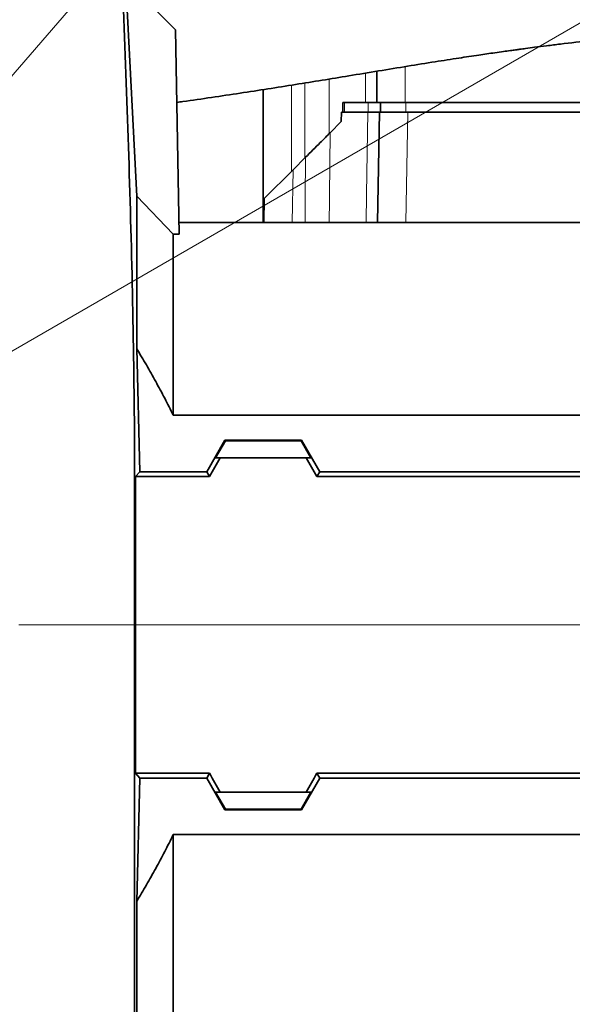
# Model space of a CAD drawing. Header units: millimetres. Extents: x 0 to 14900, y 0 to 10500.
# Tile 43 of 58: x 11053 to 11228, y 5627 to 5938. Entities that reach past the tile are written whole.
import ezdxf

# ---------------------------------------------------------------- set-up
doc = ezdxf.new("R2010")
doc.units = ezdxf.units.MM
doc.header["$LTSCALE"] = 25
doc.styles.add('SLDTEXTSTYLE0', font='TXT', dxfattribs={"width": 0.605})
doc.dimstyles.new('SLDDIMSTYLE1', dxfattribs={"dimtxt": 87.5, "dimasz": 87.5, "dimexe": 0, "dimexo": 0.0625, "dimgap": 21.875, "dimtad": 1, "dimdec": 4, "dimlfac": 25, "dimzin": 12, "dimdsep": 46, "dimtxsty": 'SLDTEXTSTYLE0', "dimsah": 1, "dimcen": 0.09, "dimadec": 1, "dimazin": 3, "dimtfac": 1, "dimtofl": 0, "dimtmove": 0, "dimatfit": 3, "dimfxl": 1, "dimfrac": 2, "dimtolj": 1, "dimtzin": 12, "dimarcsym": 0})
doc.dimstyles.new('SLDDIMSTYLE2', dxfattribs={"dimtxt": 87.5, "dimasz": 87.5, "dimexe": 0, "dimexo": 0.0625, "dimgap": 21.875, "dimtad": 1, "dimdec": 1, "dimrnd": 1e-09, "dimzin": 12, "dimdsep": 46, "dimtxsty": 'SLDTEXTSTYLE0', "dimsah": 1, "dimcen": 0, "dimadec": 0, "dimazin": 3, "dimtfac": 1, "dimtofl": 0, "dimtmove": 0, "dimatfit": 3, "dimfxl": 1, "dimfrac": 2, "dimtolj": 1, "dimtzin": 12, "dimarcsym": 0})

# ---------------------------------------------------------------- blocks, each defined once
blk = doc.blocks.new('_D_6')
at = {"color": 7, "linetype": 'Continuous', "lineweight": 0}
for p, q in [((7841.41, 6286.05), (7563.2, 6335.1)), ((12219.02, 5746.7), (14288.72, 5746.7))]:
    blk.add_line(p, q, dxfattribs=at)
at = {"color": 7, "linetype": 'Continuous', "lineweight": 18}
blk.add_arc((10900.22, 5746.7), 3351, 0, 170, dxfattribs=at)
for points in [[(7600.13, 6328.59), (7628.73, 6412.23), (7604.17, 6416.89)], [(14251.22, 5746.7), (14262.57, 5834.35), (14237.57, 5834.03)]]:
    blk.add_solid(points, dxfattribs=at)
at = {"color": 7, "linetype": 'Continuous', "lineweight": 18, "insert": (11078.26, 9208.14), "char_height": 87.5, "attachment_point": 1, "rotation": 355, "style": 'SLDTEXTSTYLE0'}
blk.add_mtext('170°', dxfattribs=at)
blk = doc.blocks.new('_D_7')
at = {"color": 7, "linetype": 'Continuous', "lineweight": 0}
for p, q in [((12219.02, 5746.7), (14288.59, 5746.7)), ((7841.41, 5207.35), (7563.33, 5158.31))]:
    blk.add_line(p, q, dxfattribs=at)
at = {"color": 7, "linetype": 'Continuous', "lineweight": 18}
blk.add_arc((10900.22, 5746.7), 3350.87, 190, 0, dxfattribs=at)
for points in [[(14251.09, 5746.7), (14237.45, 5659.37), (14262.44, 5659.04)], [(7600.26, 5164.82), (7604.29, 5076.53), (7628.86, 5081.19)]]:
    blk.add_solid(points, dxfattribs=at)
at = {"color": 7, "linetype": 'Continuous', "lineweight": 18, "insert": (11058.59, 2510.11), "char_height": 87.5, "attachment_point": 1, "rotation": 5, "style": 'SLDTEXTSTYLE0'}
blk.add_mtext('170°', dxfattribs=at)
blk = doc.blocks.new('_D_8')
at = {"color": 7, "linetype": 'Continuous', "lineweight": 0}
blk.add_line((12898.4, 8058.92), (10900.22, 5746.7), dxfattribs=at)
at = {"color": 7, "linetype": 'Continuous', "lineweight": 18}
blk.add_solid([(12898.4, 8058.92), (12831.73, 8000.89), (12850.65, 7984.55)], dxfattribs=at)
at = {"color": 7, "linetype": 'Continuous', "lineweight": 18, "insert": (11697.28, 6841.43), "char_height": 87.5, "attachment_point": 1, "rotation": 49.167, "style": 'SLDTEXTSTYLE0'}
blk.add_mtext('R3056', dxfattribs=at)
blk = doc.blocks.new('_D_9')
at = {"color": 7, "linetype": 'Continuous', "lineweight": 0}
for q in [(12477.2, 6657.17), (10900.22, 5746.7)]:
    blk.add_line((11860.64, 6301.2), q, dxfattribs=at)
at = {"color": 7, "linetype": 'Continuous', "lineweight": 18}
blk.add_solid([(11860.64, 6301.2), (11942.67, 6334.12), (11930.17, 6355.77)], dxfattribs=at)
at = {"color": 7, "linetype": 'Continuous', "lineweight": 18, "insert": (12114.15, 6577.74), "char_height": 87.5, "attachment_point": 1, "rotation": 30, "style": 'SLDTEXTSTYLE0'}
blk.add_mtext('R1109', dxfattribs=at)

msp = doc.modelspace()

# ---------------------------------------------------------------- linework, layer by layer
at = {"color": 7, "linetype": 'Continuous', "lineweight": 35}
for p, q in [((11081.6389566, 6046.6966071), (11090.1098701, 5882.5908866)), ((11102.4622094, 5935.223275), (11096.5697108, 5941.1157736)), ((11102.4622094, 5935.223275), (11103.5914585, 5870.5286378)), ((11166.2182389, 5922.1354349), (11166.2182389, 5912.1968502)), ((11130.2182389, 5916.3339977), (11130.2182389, 5874.1968502)), ((11155.4153059, 5909.1968502), (11155.4153059, 5912.1968502)), ((11155.9670301, 5912.1968502), (11155.4153059, 5912.1968502)), ((11163.4553059, 5912.1968502), (11155.9670301, 5912.1968502)), ((11167.4153059, 5912.1968502), (11163.4553059, 5912.1968502)), ((11167.4153059, 5909.1968502), (11167.4153059, 5912.1968502)), ((11175.4153059, 5912.1968502), (11167.4153059, 5912.1968502)), ((11265.4153059, 5912.1968502), (11175.4153059, 5912.1968502)), ((11155.0211719, 5909.1968502), (11154.9688067, 5906.1968502)), ((11155.0211719, 5909.1968502), (11163.3925294, 5909.1968502)), ((11166.4102446, 5874.1968502), (11167.0211719, 5909.1968502)), ((11167.0211719, 5909.1968502), (11176.0198012, 5909.1968502)), ((11176.0198012, 5909.1968502), (11264.4166767, 5909.1968502)), ((11154.9688067, 5906.1968502), (11151.4080197, 5902.6360632)), ((11143.6409188, 5894.8689623), (11139.7009343, 5890.9289777)), ((11130.5424429, 5881.7704864), (11139.7009343, 5890.9289777)), ((11090.1098701, 5882.5908866), (11090.1098701, 5834.2706769)), ((11090.1098701, 5882.5908866), (11101.7182389, 5870.5286378)), ((11130.4102446, 5874.1968502), (11130.5424429, 5881.7704864)), ((11310.0872195, 5874.1968502), (11103.5274296, 5874.1968502)), ((11101.7182389, 5813.136338), (11101.7182389, 5870.5286378)), ((11103.5914585, 5870.5286378), (11101.7182389, 5870.5286378)), ((11091.1254196, 5795.2457143), (11090.1098701, 5834.2706769)), ((11357.4092267, 5813.136338), (11101.7182389, 5813.136338)), ((11112.3240018, 5795.2457143), (11118.0869189, 5805.264049)), ((11115.108943, 5799.6968502), (11118.2050428, 5805.0594524)), ((11118.2050428, 5805.0594524), (11118.0869189, 5805.264049)), ((11142.3495589, 5805.264049), (11118.0869189, 5805.264049)), ((11142.231435, 5805.0594524), (11118.2050428, 5805.0594524)), ((11142.3495589, 5805.264049), (11142.231435, 5805.0594524)), ((11142.231435, 5805.0594524), (11145.3275349, 5799.6968502)), ((11148.112476, 5795.2457143), (11142.3495589, 5805.264049)), ((11115.108943, 5799.6968502), (11116.5681537, 5799.6968502)), ((11143.8683241, 5799.6968502), (11116.5681537, 5799.6968502)), ((11143.8683241, 5799.6968502), (11145.3275349, 5799.6968502)), ((11089.6962872, 5793.6817047), (11091.1254196, 5795.2457143)), ((11089.6962872, 5793.6817047), (11089.6962872, 5746.6968502)), ((11089.6962872, 5793.6817047), (11113.2269831, 5793.6817047)), ((11091.1254196, 5795.2457143), (11112.3240018, 5795.2457143)), ((11113.2269831, 5793.6817047), (11112.3240018, 5795.2457143)), ((11147.2094947, 5793.6817047), (11148.112476, 5795.2457143)), ((11303.2269831, 5793.6817047), (11147.2094947, 5793.6817047)), ((11302.3240018, 5795.2457143), (11148.112476, 5795.2457143)), ((11089.6962872, 5746.6968502), (11089.6962872, 5699.7119956)), ((11091.1254196, 5698.1479861), (11089.6962872, 5699.7119956)), ((11113.2269831, 5699.7119956), (11089.6962872, 5699.7119956)), ((11112.3240018, 5698.1479861), (11113.2269831, 5699.7119956)), ((11147.2094947, 5699.7119956), (11303.2269831, 5699.7119956)), ((11148.112476, 5698.1479861), (11147.2094947, 5699.7119956)), ((11090.1098701, 5659.1230234), (11091.1254196, 5698.1479861)), ((11091.1254196, 5698.1479861), (11112.3240018, 5698.1479861)), ((11118.0869189, 5688.1296513), (11112.3240018, 5698.1479861)), ((11142.3495589, 5688.1296513), (11148.112476, 5698.1479861)), ((11302.3240018, 5698.1479861), (11148.112476, 5698.1479861)), ((11116.5681537, 5693.6968502), (11115.108943, 5693.6968502)), ((11115.108943, 5693.6968502), (11118.2050428, 5688.3342479)), ((11116.5681537, 5693.6968502), (11143.8683241, 5693.6968502)), ((11145.3275349, 5693.6968502), (11142.231435, 5688.3342479)), ((11143.8683241, 5693.6968502), (11145.3275349, 5693.6968502)), ((11118.0869189, 5688.1296513), (11118.2050428, 5688.3342479)), ((11142.3495589, 5688.1296513), (11118.0869189, 5688.1296513)), ((11142.231435, 5688.3342479), (11118.2050428, 5688.3342479)), ((11142.3495589, 5688.1296513), (11142.231435, 5688.3342479)), ((11101.7182389, 5619.1968502), (11101.7182389, 5680.2573623)), ((11101.7182389, 5680.2573623), (11357.4092267, 5680.2573623)), ((11090.1098701, 5659.1230234), (11090.1098701, 5607.5884813))]:
    msp.add_line(p, q, dxfattribs=at)
at = {"color": 8, "linetype": 'Continuous', "lineweight": 18}
for p, q in [((11162.6182389, 5921.5433681), (11162.6182389, 5912.1968502)), ((11175.2182389, 5923.6073056), (11175.2182389, 5912.1968502)), ((11143.3807481, 5918.4079477), (11143.3807481, 5894.6087915)), ((11151.0644972, 5902.2925406), (11151.0644972, 5919.6559382)), ((11139.2182389, 5917.7394575), (11139.2182389, 5890.4462824)), ((11155.9670301, 5909.1968502), (11155.9670301, 5912.1968502)), ((11163.4553059, 5909.1968502), (11163.4553059, 5912.1968502)), ((11175.4153059, 5909.1968502), (11175.4153059, 5912.1968502)), ((11176.0198012, 5909.1968502), (11175.408874, 5874.1968502)), ((11139.7009343, 5890.9289777), (11139.4088739, 5874.1968502)), ((11089.6962872, 5746.6968502), (11089.4604508, 5746.6968496)), ((11089.6962872, 5746.6968502), (11339.2182389, 5746.6968502))]:
    msp.add_line(p, q, dxfattribs=at)
at = {"color": 8, "linetype": 'Continuous', "lineweight": 18, "flags": 128}
for points in [[(11162.8038025, 5874.1968502), (11162.9551632, 5883.1932616), (11163.3925294, 5909.1968502)], [(11151.4080197, 5902.6360632), (11151.2334501, 5882.6396536), (11151.2237149, 5881.5231998), (11151.1598999, 5874.1968502)], [(11143.4715092, 5874.1968502), (11143.5314837, 5881.5231998), (11143.6409188, 5894.8689623)]]:
    msp.add_lwpolyline(points, dxfattribs=at)
at = {"color": 7, "linetype": 'Continuous', "lineweight": 18}
for radius in [3056, 1109]:
    msp.add_arc((10900.2182389, 5746.6968502), radius, 190, 170, dxfattribs=at)
at = {"color": 7, "linetype": 'Continuous', "lineweight": 35}
for centre, major_axis, start_param, end_param in [((11077.6711508, 5746.6968502), (85.07475, 146.9493494), 5.0639744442, 5.1074921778), ((11182.765327, 5746.6968502), (-85.07475, 146.9493494), 1.1756931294, 1.219210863), ((11077.6711508, 5746.6968502), (-85.07475, 146.9493494), 4.317285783, 4.3608035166), ((11182.765327, 5746.6968502), (85.07475, 146.9493494), 1.9223817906, 1.9658995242)]:
    msp.add_ellipse(centre, major_axis=major_axis, ratio=0.0453552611, start_param=start_param, end_param=end_param, dxfattribs=at)
for points, knots in [([(11089.4604508, 5746.6968496), (11089.4604178, 5749.6189383), (11089.4603517, 5755.4729965), (11089.4606872, 5765.3187286), (11089.4593313, 5776.2140529), (11089.4667224, 5791.9886974), (11089.3869875, 5819.0125171), (11088.7309728, 5857.7651019), (11087.3634872, 5904.013145), (11085.6063079, 5950.2804626), (11084.1075451, 5985.0604214), (11083.1424338, 6006.4251915), (11082.7815168, 6014.3311075), (11082.4977469, 6020.4523846), (11082.2327652, 6026.4472383), (11081.9994371, 6032.0171209), (11081.8065833, 6036.9177542), (11081.6615393, 6040.9207527), (11081.5645321, 6043.9834509), (11081.5195015, 6045.9425524), (11081.5252167, 6046.8039736), (11081.5910956, 6046.6322806), (11081.6210217, 6046.6974942), (11081.6380807, 6046.6966504), (11081.6389566, 6046.6966071)], [0, 0, 0, 0, 0.0249534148, 0.0499912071, 0.0843796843, 0.118988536, 0.1887376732, 0.326186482, 0.4636586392, 0.6011043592, 0.7385543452, 0.7738600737, 0.7915129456, 0.8091668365, 0.8280870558, 0.8475544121, 0.8664747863, 0.8859436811, 0.904854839, 0.9243150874, 0.9424734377, 0.9609579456, 0.9979953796, 1, 1, 1, 1]), ([(11102.8627948, 5912.2737501), (11103.4936972, 5912.3597461), (11110.1906463, 5913.2725826), (11122.7210922, 5915.1440398), (11140.234297, 5917.8766459), (11154.8371642, 5920.2611176), (11166.6844348, 5922.2135674), (11175.826845, 5923.7117325), (11184.3248537, 5925.0774376), (11191.8483588, 5926.2504432), (11198.1578868, 5927.201931), (11202.8582677, 5927.8875377), (11206.1859102, 5928.3603856), (11208.3730698, 5928.6657063), (11210.0974009, 5928.9028468), (11211.7066639, 5929.121471), (11213.7077703, 5929.3896851), (11216.5466432, 5929.7623578), (11220.217296, 5930.2294028), (11226.1988928, 5930.9599691), (11234.0263789, 5931.8448511), (11243.4410414, 5932.7903376), (11252.9122007, 5933.6264143), (11262.8677923, 5934.384332), (11271.8912877, 5934.9517165), (11279.8508087, 5935.3471581), (11286.5324255, 5935.6032526), (11293.0690218, 5935.7668482), (11298.9725163, 5935.8303801), (11303.8005641, 5935.8180309), (11307.4624382, 5935.767015), (11309.9466632, 5935.7106838), (11311.7450885, 5935.6601046), (11313.437245, 5935.6053222), (11315.5950277, 5935.5234605), (11318.2803844, 5935.4023046), (11322.3399466, 5935.1832199), (11327.7700923, 5934.8115405), (11334.5425375, 5934.2107495), (11341.7812212, 5933.4059728), (11349.4298915, 5932.3646517), (11356.7707549, 5931.159837), (11363.7676757, 5929.8136353), (11370.3832717, 5928.3480277), (11376.928229, 5926.6719866), (11383.0622183, 5924.8584472), (11388.4209205, 5923.0487002), (11392.9671043, 5921.3214641), (11396.76897, 5919.7164157), (11399.9479564, 5918.2334621), (11402.5454807, 5916.9036319), (11404.6068465, 5915.7559746), (11406.2315399, 5914.7866975), (11407.6439442, 5913.8947365), (11409.2868452, 5912.7955162), (11411.2817736, 5911.3430929), (11413.4923222, 5909.5403436), (11415.6781353, 5907.5227459), (11417.7751145, 5905.3152276), (11419.6998739, 5902.9937575), (11421.4116541, 5900.6496302), (11422.9542728, 5898.2860332), (11424.3894773, 5895.841219), (11425.7176397, 5893.3186259), (11426.6796126, 5891.3021227), (11427.3762361, 5889.7429891), (11427.9388126, 5888.4225159), (11428.5914308, 5886.7952425), (11429.2487278, 5885.0102692), (11429.8128676, 5883.3130646), (11430.3238069, 5881.6241806), (11430.8550272, 5879.6676942), (11431.3402805, 5877.5641737), (11431.6908162, 5875.7947895), (11431.9519465, 5874.3369992), (11432.1927557, 5872.8680516), (11432.4522694, 5871.121341), (11432.724915, 5869.0807932), (11432.9768187, 5867.0339881), (11433.1321195, 5865.6572484), (11433.1958424, 5865.0923457)], [0, 0, 0, 0, 0.00403984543, 0.04288244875, 0.08044933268, 0.11670740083, 0.13707238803, 0.15698447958, 0.17583743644, 0.19210078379, 0.20573101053, 0.21675750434, 0.2226204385, 0.22736506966, 0.23099583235, 0.23386034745, 0.23789548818, 0.24409928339, 0.25246099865, 0.2619761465, 0.28339549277, 0.30398878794, 0.32422027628, 0.34634404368, 0.37071612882, 0.38540010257, 0.40082184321, 0.41677430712, 0.4307723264, 0.44210033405, 0.45073775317, 0.4566663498, 0.45973340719, 0.46359834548, 0.46872532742, 0.475119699, 0.48278822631, 0.49785808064, 0.5143931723, 0.53238283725, 0.5518827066, 0.57297830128, 0.59073500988, 0.60950867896, 0.62921571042, 0.64821898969, 0.6653676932, 0.67986360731, 0.69267265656, 0.70383720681, 0.71340059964, 0.7214024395, 0.72787603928, 0.73337547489, 0.74007209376, 0.75120813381, 0.76396232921, 0.77714481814, 0.79160743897, 0.8072505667, 0.82178682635, 0.83470980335, 0.8488164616, 0.86314446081, 0.8752919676, 0.88093902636, 0.88793225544, 0.89669088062, 0.90714436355, 0.91652771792, 0.92344840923, 0.93363825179, 0.94624276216, 0.95489132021, 0.96044124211, 0.96689612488, 0.97442604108, 0.98303314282, 0.99303817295, 1, 1, 1, 1]), ([(11163.3925294, 5909.1968502), (11164.1856246, 5909.1968502), (11165.7718165, 5909.1968502), (11166.8639777, 5909.1968502), (11166.9779622, 5909.1968502), (11167.0211719, 5909.1968502)], [0, 0, 0, 0, 0.3830644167, 0.7661294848, 1, 1, 1, 1]), ([(11143.6409188, 5894.8689623), (11144.4170404, 5895.6450838), (11145.9926058, 5897.2206493), (11148.1004239, 5899.3284673), (11149.949554, 5901.1775975), (11150.9170442, 5902.1450876), (11151.4080197, 5902.6360632)], [0, 0, 0, 0, 0.2798299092, 0.5680686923, 0.7808063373, 1, 1, 1, 1]), ([(11090.1098701, 5834.2706769), (11091.1375004, 5832.5455963), (11093.1931276, 5829.0948198), (11096.1515143, 5823.8426321), (11099.016474, 5818.5336756), (11100.8174901, 5814.9357713), (11101.7182389, 5813.136338)], [0, 0, 0, 0, 0.2497401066, 0.499569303, 0.749717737, 1, 1, 1, 1]), ([(11089.4604544, 5595.1968921), (11089.4604344, 5595.2966057), (11089.4603941, 5595.4967263), (11089.4605044, 5597.1364433), (11089.4604218, 5599.784235), (11089.460444, 5603.5111186), (11089.4605022, 5608.2192673), (11089.460389, 5613.8776081), (11089.460488, 5620.5559005), (11089.4604625, 5628.1319196), (11089.4604037, 5636.4954953), (11089.4605116, 5645.6124434), (11089.460415, 5655.5604959), (11089.4604492, 5666.1447005), (11089.4604975, 5677.2185904), (11089.460386, 5688.7431716), (11089.4604919, 5700.821729), (11089.4604733, 5711.8484828), (11089.4604098, 5721.5603794), (11089.4604528, 5729.8560295), (11089.4604849, 5738.2460407), (11089.4604622, 5743.8770046), (11089.4604508, 5746.6968496)], [0, 0, 0, 0, 0.0527197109, 0.1058061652, 0.1600460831, 0.2146846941, 0.2673976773, 0.3204752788, 0.3747060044, 0.4293350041, 0.4821035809, 0.53523987, 0.5895329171, 0.6442259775, 0.6969391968, 0.7500170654, 0.8042481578, 0.8588774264, 0.8938872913, 0.9290039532, 0.9644469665, 1, 1, 1, 1]), ([(11101.7182389, 5680.2573623), (11100.8196573, 5678.462182), (11099.0219814, 5674.8707973), (11096.1594908, 5669.5655175), (11093.199076, 5664.3089915), (11091.1397367, 5660.8519), (11090.1098701, 5659.1230234)], [0, 0, 0, 0, 0.24968864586, 0.49951971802, 0.74971197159, 1, 1, 1, 1])]:
    msp.add_open_spline(points, degree=3, knots=knots, dxfattribs=at)
at = {"color": 8, "linetype": 'Continuous', "lineweight": 18}
msp.add_open_spline([(11052.7963937, 5746.6968494), (11053.973933, 5746.6968336), (11056.3019567, 5746.6968023), (11059.7066067, 5746.6967143), (11062.9943127, 5746.6966868), (11066.1610567, 5746.6967263), (11069.2064613, 5746.6968071), (11073.4162565, 5746.6969052), (11078.5609193, 5746.6965689), (11084.3843948, 5746.6965892), (11087.8075048, 5746.6967648), (11089.4604508, 5746.6968496)], degree=3, knots=[0, 0, 0, 0, 0.08807509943, 0.17412659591, 0.25814778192, 0.34013638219, 0.42009475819, 0.49803013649, 0.67680277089, 0.84393503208, 1, 1, 1, 1], dxfattribs=at)

# ---------------------------------------------------------------- dimensions: what is measured, and where the dimension line sits
at = {"color": 7, "linetype": 'Continuous', "lineweight": 18}
for base, line1, line2, picture, middle in [((11192.2769199, 9084.9428489), ((12169.0171131, 5746.6968502), (9631.4193648, 5746.6968502)), ((9808.0664408, 5939.2726792), (7890.6457457, 6277.3656811)), '_D_6', (11192.2769199, 9084.9428489)), ((11192.2656691, 2408.5794481), ((9808.0664408, 5554.1210211), (7890.6457457, 5216.0280192)), ((9631.4193648, 5746.6968502), (12169.0171131, 5746.6968502)), '_D_7', (11192.2656691, 2408.5794481))]:
    dim = msp.add_angular_dim_2l(base=base, line1=line1, line2=line2, dimstyle='SLDDIMSTYLE1', dxfattribs=at)
    dim.commit()
    dim.dimension.update_dxf_attribs({"geometry": picture, "text_midpoint": middle, "dimtype": 162})
for mpoint, picture, middle in [((12898.4034472, 8058.9234552), '_D_8', (11899.3110931, 6902.8104027)), ((11860.6404117, 6301.1968502), '_D_9', (12325.0445878, 6569.3208319))]:
    dim = msp.add_radius_dim(center=(10900.2182389, 5746.6968502), mpoint=mpoint, dimstyle='SLDDIMSTYLE2', dxfattribs=at)
    dim.commit()
    dim.dimension.update_dxf_attribs({"geometry": picture, "text_midpoint": middle, "dimtype": 164})

doc.saveas('drawing.dxf')
